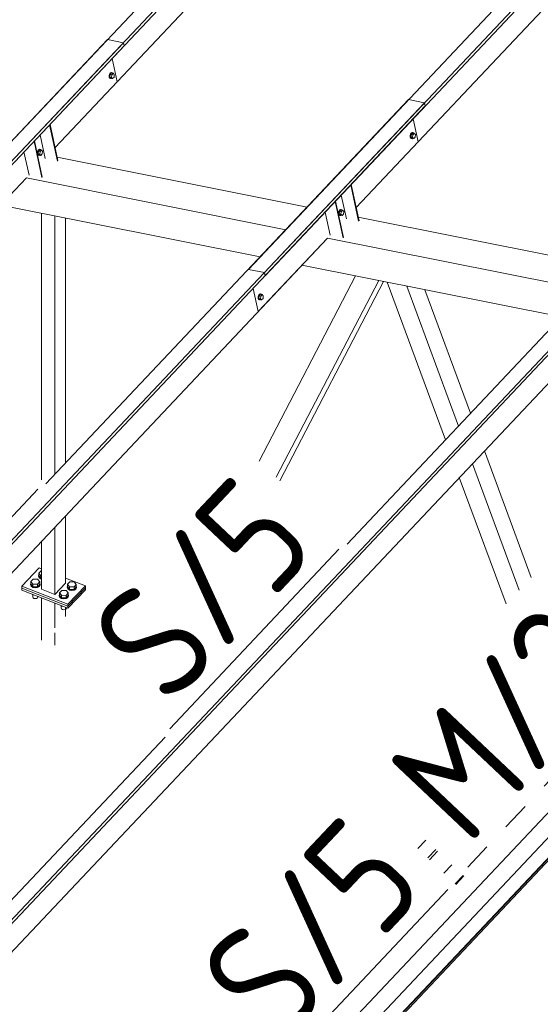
# Model space of a CAD drawing. Header units: millimetres. Extents: x -681 to 506, y -45 to 794.
# Tile 133 of 256: x -304 to -282, y 544 to 586. Entities that reach past the tile are written whole.
import ezdxf

# ---------------------------------------------------------------- set-up
doc = ezdxf.new("R2010")
doc.units = ezdxf.units.MM
doc.header["$LTSCALE"] = 0.6
doc.linetypes.add('XKITLINE00', pattern=[0])
doc.linetypes.add('XKITLINE02', pattern=[4, 2, -2])
for name, color, linetype, lineweight in [('Bolt', 7, 'Continuous', 0), ('Part', 2, 'Continuous', 0), ('PartMark', 3, 'Continuous', 0)]:
    doc.layers.add(name, color=color, linetype=linetype, lineweight=lineweight)
doc.styles.add('ISOCPEUR', font='ISOCPEUR.TTF')

msp = doc.modelspace()

# ---------------------------------------------------------------- linework, layer by layer
at = {"layer": 'Bolt', "color": 3, "linetype": 'XKITLINE00', "lineweight": 0}
for p, q in [((-300.301, 583.746), (-300.317, 583.68)), ((-300.269, 583.798), (-300.301, 583.746)), ((-300.294, 583.675), (-300.277, 583.742)), ((-300.27, 583.734), (-300.282, 583.62)), ((-300.277, 583.742), (-300.246, 583.793)), ((-300.21, 583.797), (-300.27, 583.734)), ((-300.27, 583.734), (-300.2, 583.72)), ((-300.231, 583.82), (-300.269, 583.798)), ((-300.246, 583.793), (-300.208, 583.815)), ((-300.231, 583.82), (-300.208, 583.815)), ((-300.212, 583.606), (-300.2, 583.72)), ((-300.21, 583.797), (-300.14, 583.784)), ((-300.208, 583.815), (-300.174, 583.802)), ((-300.2, 583.72), (-300.14, 583.784)), ((-300.174, 583.802), (-300.168, 583.789)), ((-300.14, 583.784), (-300.093, 583.733)), ((-300.093, 583.733), (-300.105, 583.62)), ((-300.317, 583.68), (-300.315, 583.615)), ((-300.315, 583.615), (-300.293, 583.57)), ((-300.291, 583.611), (-300.294, 583.675)), ((-300.293, 583.57), (-300.259, 583.557)), ((-300.27, 583.566), (-300.291, 583.611)), ((-300.282, 583.62), (-300.234, 583.57)), ((-300.282, 583.62), (-300.212, 583.606)), ((-300.236, 583.553), (-300.27, 583.566)), ((-300.259, 583.557), (-300.236, 583.553)), ((-300.213, 583.566), (-300.236, 583.553)), ((-300.234, 583.57), (-300.165, 583.556)), ((-300.165, 583.556), (-300.212, 583.606)), ((-300.105, 583.62), (-300.165, 583.556)), ((-287.261, 581.201), (-287.292, 581.15)), ((-287.269, 581.145), (-287.238, 581.197)), ((-287.202, 581.201), (-287.262, 581.138)), ((-287.223, 581.223), (-287.261, 581.201)), ((-287.238, 581.197), (-287.2, 581.219)), ((-287.223, 581.223), (-287.2, 581.219)), ((-287.202, 581.201), (-287.132, 581.187)), ((-287.2, 581.219), (-287.166, 581.206)), ((-287.192, 581.124), (-287.132, 581.187)), ((-287.166, 581.206), (-287.16, 581.193)), ((-287.132, 581.187), (-287.085, 581.137)), ((-287.292, 581.15), (-287.309, 581.083)), ((-287.309, 581.083), (-287.307, 581.019)), ((-287.307, 581.019), (-287.285, 580.974)), ((-287.286, 581.079), (-287.269, 581.145)), ((-287.283, 581.014), (-287.286, 581.079)), ((-287.285, 580.974), (-287.251, 580.961)), ((-287.262, 580.969), (-287.283, 581.014)), ((-287.262, 581.138), (-287.274, 581.024)), ((-287.274, 581.024), (-287.226, 580.974)), ((-287.274, 581.024), (-287.204, 581.01)), ((-287.262, 581.138), (-287.192, 581.124)), ((-287.228, 580.956), (-287.262, 580.969)), ((-287.251, 580.961), (-287.228, 580.956)), ((-287.205, 580.97), (-287.228, 580.956)), ((-287.226, 580.974), (-287.157, 580.96)), ((-287.204, 581.01), (-287.192, 581.124)), ((-287.157, 580.96), (-287.204, 581.01)), ((-287.097, 581.023), (-287.157, 580.96)), ((-287.085, 581.137), (-287.097, 581.023)), ((-303.4, 580.428), (-303.416, 580.362)), ((-303.416, 580.362), (-303.414, 580.297)), ((-303.368, 580.48), (-303.4, 580.428)), ((-303.393, 580.357), (-303.376, 580.424)), ((-303.391, 580.293), (-303.393, 580.357)), ((-303.369, 580.416), (-303.381, 580.302)), ((-303.376, 580.424), (-303.345, 580.475)), ((-303.309, 580.479), (-303.369, 580.416)), ((-303.369, 580.416), (-303.299, 580.402)), ((-303.331, 580.502), (-303.368, 580.48)), ((-303.345, 580.475), (-303.307, 580.497)), ((-303.331, 580.502), (-303.307, 580.497)), ((-303.312, 580.288), (-303.299, 580.402)), ((-303.309, 580.479), (-303.239, 580.466)), ((-303.307, 580.497), (-303.273, 580.484)), ((-303.299, 580.402), (-303.239, 580.466)), ((-303.273, 580.484), (-303.267, 580.471)), ((-303.239, 580.466), (-303.192, 580.415)), ((-303.192, 580.415), (-303.204, 580.302)), ((-303.414, 580.297), (-303.393, 580.252)), ((-303.393, 580.252), (-303.359, 580.239)), ((-303.369, 580.248), (-303.391, 580.293)), ((-303.381, 580.302), (-303.334, 580.252)), ((-303.381, 580.302), (-303.312, 580.288)), ((-303.335, 580.235), (-303.369, 580.248)), ((-303.359, 580.239), (-303.335, 580.235)), ((-303.312, 580.248), (-303.335, 580.235)), ((-303.334, 580.252), (-303.264, 580.238)), ((-303.264, 580.238), (-303.312, 580.288)), ((-303.204, 580.302), (-303.264, 580.238)), ((-290.392, 577.832), (-290.408, 577.765)), ((-290.408, 577.765), (-290.406, 577.701)), ((-290.36, 577.883), (-290.392, 577.832)), ((-290.385, 577.761), (-290.368, 577.827)), ((-290.382, 577.696), (-290.385, 577.761)), ((-290.361, 577.82), (-290.373, 577.706)), ((-290.368, 577.827), (-290.337, 577.879)), ((-290.301, 577.883), (-290.361, 577.82)), ((-290.361, 577.82), (-290.291, 577.806)), ((-290.322, 577.905), (-290.36, 577.883)), ((-290.337, 577.879), (-290.299, 577.901)), ((-290.322, 577.905), (-290.299, 577.901)), ((-290.304, 577.692), (-290.291, 577.806)), ((-290.301, 577.883), (-290.231, 577.869)), ((-290.299, 577.901), (-290.265, 577.888)), ((-290.291, 577.806), (-290.231, 577.869)), ((-290.265, 577.888), (-290.259, 577.875)), ((-290.231, 577.869), (-290.184, 577.819)), ((-290.184, 577.819), (-290.196, 577.705)), ((-290.406, 577.701), (-290.385, 577.656)), ((-290.385, 577.656), (-290.351, 577.643)), ((-290.361, 577.651), (-290.382, 577.696)), ((-290.373, 577.706), (-290.325, 577.656)), ((-290.373, 577.706), (-290.304, 577.692)), ((-290.327, 577.638), (-290.361, 577.651)), ((-290.351, 577.643), (-290.327, 577.638)), ((-290.304, 577.652), (-290.327, 577.638)), ((-290.325, 577.656), (-290.256, 577.642)), ((-290.256, 577.642), (-290.304, 577.692)), ((-290.196, 577.705), (-290.256, 577.642)), ((-293.864, 574.189), (-293.88, 574.123)), ((-293.88, 574.123), (-293.878, 574.058)), ((-293.878, 574.058), (-293.857, 574.013)), ((-293.832, 574.241), (-293.864, 574.189)), ((-293.857, 574.118), (-293.84, 574.185)), ((-293.854, 574.054), (-293.857, 574.118)), ((-293.857, 574.013), (-293.823, 574)), ((-293.833, 574.009), (-293.854, 574.054)), ((-293.833, 574.177), (-293.845, 574.063)), ((-293.845, 574.063), (-293.797, 574.013)), ((-293.845, 574.063), (-293.775, 574.049)), ((-293.84, 574.185), (-293.809, 574.236)), ((-293.773, 574.24), (-293.833, 574.177)), ((-293.833, 574.177), (-293.763, 574.163)), ((-293.799, 573.996), (-293.833, 574.009)), ((-293.794, 574.263), (-293.832, 574.241)), ((-293.823, 574), (-293.799, 573.996)), ((-293.809, 574.236), (-293.771, 574.258)), ((-293.776, 574.009), (-293.799, 573.996)), ((-293.797, 574.013), (-293.728, 573.999)), ((-293.794, 574.263), (-293.771, 574.258)), ((-293.775, 574.049), (-293.763, 574.163)), ((-293.728, 573.999), (-293.775, 574.049)), ((-293.773, 574.24), (-293.703, 574.226)), ((-293.771, 574.258), (-293.737, 574.245)), ((-293.763, 574.163), (-293.703, 574.226)), ((-293.737, 574.245), (-293.731, 574.232)), ((-293.668, 574.063), (-293.728, 573.999)), ((-293.703, 574.226), (-293.656, 574.176)), ((-293.656, 574.176), (-293.668, 574.063)), ((-303.367, 562.091), (-303.354, 562.12)), ((-303.342, 562.025), (-303.367, 562.091)), ((-303.367, 562.066), (-303.367, 562.091)), ((-303.342, 561.999), (-303.367, 562.066)), ((-303.354, 562.197), (-303.254, 562.303)), ((-303.354, 562.091), (-303.354, 562.197)), ((-303.262, 562.089), (-303.354, 562.197)), ((-303.262, 561.983), (-303.354, 562.091)), ((-303.262, 561.983), (-303.262, 562.089)), ((-303.262, 562.089), (-303.233, 562.089)), ((-303.254, 562.303), (-303.233, 562.303)), ((-303.713, 561.725), (-303.7, 561.754)), ((-303.688, 561.658), (-303.713, 561.725)), ((-303.713, 561.699), (-303.713, 561.725)), ((-303.688, 561.633), (-303.713, 561.699)), ((-303.7, 561.831), (-303.6, 561.937)), ((-303.7, 561.725), (-303.7, 561.831)), ((-303.607, 561.723), (-303.7, 561.831)), ((-303.607, 561.616), (-303.7, 561.725)), ((-303.614, 561.609), (-303.688, 561.658)), ((-303.688, 561.633), (-303.614, 561.583)), ((-303.512, 561.59), (-303.614, 561.609)), ((-303.607, 561.616), (-303.607, 561.723)), ((-303.415, 561.72), (-303.607, 561.723)), ((-303.607, 561.616), (-303.415, 561.614)), ((-303.6, 561.937), (-303.408, 561.934)), ((-303.409, 561.606), (-303.512, 561.59)), ((-303.315, 561.826), (-303.415, 561.72)), ((-303.415, 561.614), (-303.415, 561.72)), ((-303.415, 561.614), (-303.315, 561.719)), ((-303.332, 561.653), (-303.409, 561.606)), ((-303.409, 561.581), (-303.332, 561.628)), ((-303.408, 561.934), (-303.315, 561.826)), ((-303.268, 561.975), (-303.342, 562.025)), ((-303.342, 561.999), (-303.268, 561.95)), ((-303.302, 561.719), (-303.332, 561.653)), ((-303.332, 561.628), (-303.302, 561.694)), ((-303.315, 561.719), (-303.315, 561.826)), ((-303.315, 561.754), (-303.302, 561.719)), ((-303.302, 561.694), (-303.302, 561.719)), ((-303.268, 561.975), (-303.233, 561.969)), ((-303.268, 561.95), (-303.233, 561.943)), ((-303.233, 561.982), (-303.262, 561.983)), ((-302.132, 561.61), (-302.119, 561.638)), ((-302.107, 561.543), (-302.132, 561.61)), ((-302.132, 561.584), (-302.132, 561.61)), ((-302.119, 561.716), (-302.019, 561.822)), ((-302.119, 561.609), (-302.119, 561.716)), ((-302.027, 561.607), (-302.119, 561.716)), ((-302.027, 561.501), (-302.119, 561.609)), ((-302.027, 561.501), (-302.027, 561.607)), ((-301.834, 561.605), (-302.027, 561.607)), ((-302.019, 561.822), (-301.827, 561.819)), ((-301.734, 561.71), (-301.834, 561.605)), ((-301.834, 561.498), (-301.834, 561.605)), ((-301.834, 561.498), (-301.734, 561.604)), ((-301.827, 561.819), (-301.734, 561.71)), ((-301.721, 561.604), (-301.751, 561.538)), ((-301.734, 561.604), (-301.734, 561.71)), ((-301.734, 561.638), (-301.721, 561.604)), ((-301.721, 561.578), (-301.721, 561.604)), ((-303.625, 561.28), (-303.607, 561.259)), ((-303.619, 561.17), (-303.619, 561.272)), ((-303.614, 561.583), (-303.512, 561.564)), ((-303.607, 561.259), (-303.607, 561.273)), ((-303.607, 561.259), (-303.57, 561.258)), ((-303.512, 561.564), (-303.409, 561.581)), ((-303.396, 561.167), (-303.396, 561.19)), ((-302.478, 561.243), (-302.465, 561.272)), ((-302.453, 561.177), (-302.478, 561.243)), ((-302.478, 561.218), (-302.478, 561.243)), ((-302.453, 561.151), (-302.478, 561.218)), ((-302.465, 561.349), (-302.365, 561.455)), ((-302.465, 561.243), (-302.465, 561.349)), ((-302.373, 561.241), (-302.465, 561.349)), ((-302.373, 561.135), (-302.465, 561.243)), ((-302.373, 561.135), (-302.373, 561.241)), ((-302.18, 561.238), (-302.373, 561.241)), ((-302.365, 561.455), (-302.173, 561.452)), ((-302.08, 561.344), (-302.18, 561.238)), ((-302.18, 561.132), (-302.08, 561.238)), ((-302.18, 561.132), (-302.18, 561.238)), ((-302.173, 561.452), (-302.08, 561.344)), ((-302.107, 561.518), (-302.132, 561.584)), ((-302.033, 561.494), (-302.107, 561.543)), ((-302.107, 561.518), (-302.033, 561.468)), ((-302.067, 561.237), (-302.097, 561.172)), ((-302.097, 561.146), (-302.067, 561.212)), ((-302.08, 561.238), (-302.08, 561.344)), ((-302.08, 561.272), (-302.067, 561.237)), ((-302.067, 561.212), (-302.067, 561.237)), ((-301.931, 561.475), (-302.033, 561.494)), ((-302.033, 561.468), (-301.931, 561.449)), ((-302.027, 561.501), (-301.834, 561.498)), ((-301.828, 561.491), (-301.931, 561.475)), ((-301.931, 561.449), (-301.828, 561.465)), ((-301.751, 561.538), (-301.828, 561.491)), ((-301.828, 561.465), (-301.751, 561.513)), ((-301.751, 561.513), (-301.721, 561.578)), ((-303.605, 561.134), (-303.619, 561.17)), ((-303.605, 561.134), (-303.565, 561.108)), ((-303.565, 561.108), (-303.51, 561.097)), ((-303.51, 561.097), (-303.454, 561.106)), ((-303.454, 561.106), (-303.413, 561.132)), ((-303.413, 561.132), (-303.396, 561.167)), ((-302.379, 561.127), (-302.453, 561.177)), ((-302.453, 561.151), (-302.379, 561.102)), ((-302.39, 560.798), (-302.373, 560.777)), ((-302.384, 560.689), (-302.384, 560.79)), ((-302.277, 561.108), (-302.379, 561.127)), ((-302.379, 561.102), (-302.277, 561.083)), ((-302.373, 561.135), (-302.18, 561.132)), ((-302.373, 560.777), (-302.373, 560.791)), ((-302.373, 560.777), (-302.335, 560.777)), ((-302.174, 561.124), (-302.277, 561.108)), ((-302.277, 561.083), (-302.174, 561.099)), ((-302.097, 561.172), (-302.174, 561.124)), ((-302.174, 561.099), (-302.097, 561.146)), ((-302.37, 560.653), (-302.384, 560.689)), ((-302.37, 560.653), (-302.33, 560.626)), ((-302.33, 560.626), (-302.275, 560.616)), ((-302.275, 560.616), (-302.219, 560.624)), ((-302.219, 560.624), (-302.178, 560.65)), ((-302.178, 560.65), (-302.162, 560.686)), ((-302.162, 560.686), (-302.162, 560.709))]:
    msp.add_line(p, q, dxfattribs=at)
at = {"layer": 'Part', "color": 2, "linetype": 'XKITLINE00', "lineweight": 0}
for p, q in [((-306.617, 577.775), (-267.421, 619.295)), ((-306.587, 577.639), (-267.391, 619.159)), ((-293.609, 575.179), (-254.412, 616.699)), ((-293.579, 575.043), (-254.383, 616.562)), ((-302.653, 580.579), (-271.614, 613.458)), ((-289.645, 577.983), (-258.606, 610.861)), ((-307.304, 577.913), (-291.637, 594.508)), ((-294.296, 575.316), (-278.629, 591.912)), ((-338.896, 543.583), (-299.7, 585.103)), ((-316.054, 568.644), (-300.387, 585.24)), ((-299.7, 585.103), (-300.387, 585.24)), ((-299.67, 584.966), (-299.7, 585.103)), ((-338.866, 543.446), (-299.67, 584.966)), ((-299.974, 583.417), (-300.19, 584.415)), ((-302.653, 580.579), (-299.974, 583.417)), ((-325.888, 540.986), (-286.692, 582.506)), ((-303.046, 566.048), (-287.379, 582.643)), ((-286.692, 582.506), (-287.379, 582.643)), ((-286.662, 582.37), (-286.692, 582.506)), ((-325.858, 540.85), (-286.662, 582.37)), ((-286.966, 580.82), (-287.182, 581.819)), ((-302.546, 579.991), (-302.887, 581.559)), ((-302.529, 580.009), (-302.869, 581.577)), ((-303.221, 579.276), (-303.561, 580.844)), ((-303.203, 579.295), (-303.544, 580.863)), ((-303.076, 580.096), (-303.299, 581.122)), ((-289.645, 577.983), (-286.966, 580.82)), ((-303.778, 579.388), (-303.995, 580.385)), ((-312.88, 538.39), (-273.684, 579.91)), ((-302.562, 580.161), (-291.759, 578.004)), ((-290.038, 563.451), (-274.371, 580.047)), ((-312.85, 538.254), (-273.654, 579.773)), ((-334.932, 546.386), (-303.893, 579.265)), ((-306.891, 576.09), (-303.893, 579.265)), ((-303.893, 579.266), (-292.681, 577.028)), ((-289.538, 577.394), (-289.879, 578.962)), ((-289.521, 577.413), (-289.861, 578.981)), ((-290.213, 576.68), (-290.553, 578.248)), ((-290.195, 576.698), (-290.536, 578.266)), ((-290.068, 577.5), (-290.291, 578.526)), ((-304.999, 578.094), (-293.787, 575.856)), ((-290.77, 576.791), (-290.987, 577.789)), ((-303.233, 566.224), (-303.233, 577.741)), ((-302.663, 566.454), (-302.663, 577.628)), ((-302.202, 566.942), (-302.202, 577.536)), ((-289.554, 577.564), (-278.751, 575.408)), ((-321.924, 543.79), (-290.885, 576.669)), ((-293.883, 573.493), (-290.885, 576.669)), ((-290.885, 576.669), (-279.673, 574.431)), ((-297.509, 534.741), (-258.313, 576.261)), ((-293.609, 575.179), (-294.296, 575.316)), ((-291.991, 575.497), (-280.779, 573.26)), ((-289.671, 575.034), (-293.835, 567.035)), ((-293.609, 575.179), (-293.579, 575.043)), ((-293.095, 566.337), (-288.671, 574.835)), ((-292.939, 566.19), (-288.46, 574.793)), ((-258.704, 574.765), (-297.9, 533.245)), ((-297.309, 532.885), (-258.113, 574.405)), ((-258.102, 574.529), (-297.298, 533.009)), ((-258.083, 574.518), (-297.28, 532.998)), ((-294.099, 574.492), (-293.883, 573.493)), ((-285.788, 567.953), (-288.303, 574.761)), ((-285.224, 568.55), (-287.456, 574.592)), ((-284.706, 569.1), (-286.677, 574.437)), ((-308.916, 541.194), (-277.877, 574.072)), ((-282.089, 562.014), (-284.105, 567.475)), ((-282.607, 561.465), (-284.624, 566.925)), ((-283.171, 560.868), (-285.188, 566.328)), ((-302.202, 561.772), (-302.202, 564.681)), ((-302.663, 561.283), (-302.663, 564.193)), ((-303.233, 561.506), (-303.233, 563.589)), ((-303.34, 562.425), (-304.089, 561.631)), ((-303.34, 562.425), (-303.233, 562.383)), ((-304.089, 561.631), (-302.094, 560.853)), ((-304.089, 561.631), (-304.089, 561.546)), ((-302.202, 561.772), (-302.663, 561.283)), ((-302.202, 561.981), (-301.345, 561.647)), ((-301.345, 561.647), (-302.094, 560.853)), ((-301.345, 561.562), (-301.345, 561.647)), ((-302.094, 560.768), (-304.089, 561.546)), ((-304.089, 561.546), (-302.094, 560.768)), ((-304.089, 561.461), (-304.089, 561.546)), ((-302.094, 560.683), (-304.089, 561.461)), ((-302.663, 561.283), (-303.233, 561.506)), ((-301.345, 561.562), (-302.094, 560.768)), ((-301.345, 561.562), (-302.094, 560.768)), ((-301.345, 561.476), (-302.094, 560.683)), ((-301.345, 561.476), (-301.345, 561.562)), ((-303.233, 559.312), (-303.233, 561.127)), ((-302.663, 559.838), (-302.663, 560.904)), ((-302.094, 560.853), (-302.094, 560.768)), ((-302.094, 560.768), (-302.094, 560.683)), ((-302.202, 560.327), (-302.202, 560.724)), ((-302.663, 559.089), (-302.663, 559.619)), ((-313.567, 538.527), (-297.9, 555.123)), ((-286.985, 550.31), (-286.64, 550.675)), ((-286.552, 549.903), (-286.208, 550.267)), ((-286.469, 549.823), (-286.125, 550.188)), ((-285.856, 549.245), (-285.512, 549.609)), ((-285.022, 549.147), (-285.366, 548.783)), ((-284.996, 549.123), (-285.341, 548.758))]:
    msp.add_line(p, q, dxfattribs=at)
at = {"layer": 'PartMark', "color": 1, "linetype": 'XKITLINE00', "lineweight": 0}
for p, q in [((-310.707, 558.079), (-303.394, 565.825)), ((-297.699, 555.483), (-290.386, 563.229)), ((-293.001, 540.79), (-285.688, 548.536))]:
    msp.add_line(p, q, dxfattribs=at)
at = {"layer": 'PartMark', "color": 1, "linetype": 'XKITLINE02', "lineweight": 0}
msp.add_line((-284.82, 549.507), (-275.147, 559.753), dxfattribs=at)

# ---------------------------------------------------------------- texts
at = {"layer": 'PartMark', "color": 1, "style": 'ISOCPEUR', "width": 0.85}
for s, p in [('S/5', (-297.723, 556.331)), ('M/20', (-284.845, 550.355)), ('S/5', (-293.025, 541.638))]:
    msp.add_text(s, height=5, rotation=46.6502, dxfattribs=at).set_placement(p)

doc.saveas('drawing.dxf')
